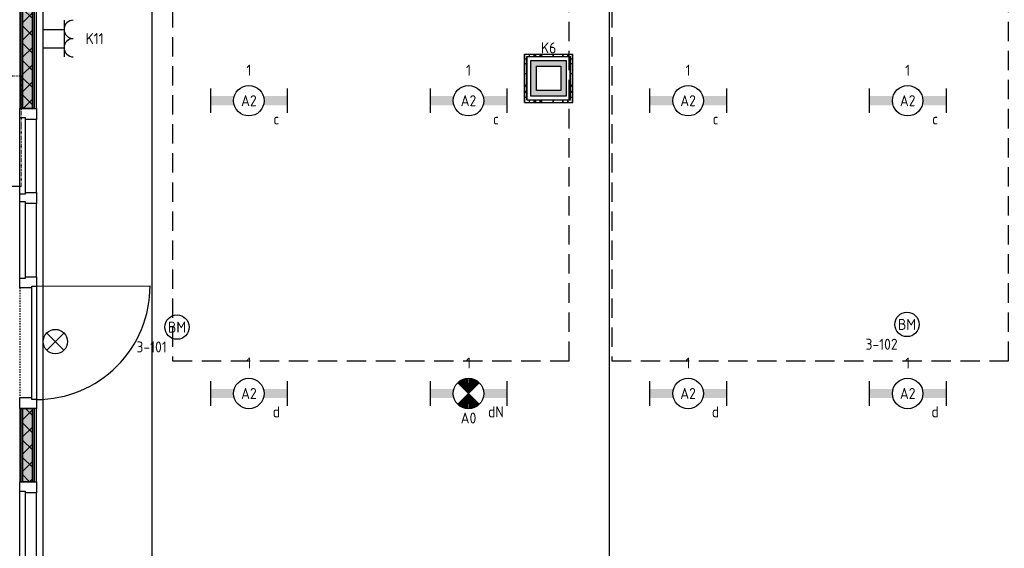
# Model space of a CAD drawing. Header units: millimetres. Extents: x -38031 to 110605, y -22066 to 88711.
# Tile 8 of 150: x 15775 to 23846, y 4811 to 9144. Entities that reach past the tile are written whole.
import ezdxf
from ezdxf.enums import TextEntityAlignment as Align

# ---------------------------------------------------------------- set-up
doc = ezdxf.new("R2010")
doc.units = ezdxf.units.MM
doc.header["$LTSCALE"] = 50
doc.set_wipeout_variables(frame=1)
for name, pattern in [('HIDDEN2', [4.7625, 3.175, -1.5875]), ('STYLE_01', [0.41664, 0.20828, -0.20836]), ('STYLE_05', [0.20828, 0.069425, -0.138855]), ('STYLE_06', [1.04164, 0.625, -0.20828, 0.06943, -0.13893])]:
    doc.linetypes.add(name, pattern=pattern)
for name, color, linetype in [('AL$1A---_ALGEMEEN', 8, 'Continuous'), ('AM$1A---_ARCERING', 8, 'Continuous'), ('AT$1A---_TEKST100', 8, 'Continuous'), ('Bouwkundig', 8, 'Continuous'), ('EB6511--_ATTRIB', 2, 'Continuous'), ('EL6222--', 3, 'Continuous'), ('EL6311--', 3, 'Continuous'), ('EL6311--nv', 3, 'Continuous'), ('EL6511--', 3, 'Continuous'), ('LICHT_TEXT018', 1, 'Continuous'), ('stramien', 1, 'Continuous'), ('Vloerdoos', 3, 'Continuous'), ('Vloerdoos (1e)', 51, 'Continuous'), ('Vloerdoos OUD', 51, 'Continuous')]:
    doc.layers.add(name, color=color, linetype=linetype)
doc.styles.add('Arial', font='ARIAL.TTF')
doc.styles.add('BURO-018', font='iso.shx', dxfattribs={"height": 90})
doc.styles.add('NORATT', font='isocp.shx')
pattern_1 = [(135, (0, 0), (70.7107, 70.7107), []), (45, (299.34, -299.34), (70.7107, -70.7107), [])]

# ---------------------------------------------------------------- blocks, each defined once
blk = doc.blocks.new('VLOERDOOS')
at = {"layer": 'Vloerdoos'}
for p, q in [((0, 395), (395, 395)), ((0, 395), (0, 0)), ((0, 355), (20, 355)), ((20, 375), (20, 20)), ((20, 375), (375, 375)), ((40, 375), (40, 395)), ((80, 375), (80, 395)), ((90, 375), (90, 395)), ((130, 375), (130, 395)), ((140, 375), (140, 395)), ((235, 375), (235, 395)), ((315, 375), (315, 395)), ((355, 375), (355, 395)), ((375, 375), (375, 20)), ((375, 355), (395, 355)), ((395, 395), (395, 0)), ((0, 315), (20, 315)), ((0, 305), (20, 305)), ((0, 265), (20, 265)), ((0, 255), (20, 255)), ((375, 315), (395, 315)), ((375, 305), (395, 305)), ((375, 265), (395, 265)), ((375, 255), (395, 255)), ((0, 160), (20, 160)), ((375, 160), (395, 160)), ((0, 80), (20, 80)), ((0, 40), (20, 40)), ((0, 0), (395, 0)), ((20, 20), (375, 20)), ((40, 0), (40, 20)), ((80, 0), (80, 20)), ((90, 0), (90, 20)), ((130, 0), (130, 20)), ((140, 0), (140, 20)), ((235, 0), (235, 20)), ((315, 0), (315, 20)), ((355, 0), (355, 20)), ((375, 80), (395, 80)), ((375, 40), (395, 40))]:
    blk.add_line(p, q, dxfattribs=at)
blk = doc.blocks.new('E00024')
at = {"color": 0, "linetype": 'Continuous'}
for p, q in [((-1.41, 1.59), (1.41, 4.41)), ((-1.41, 4.41), (1.41, 1.59))]:
    blk.add_line(p, q, dxfattribs=at)
blk.add_circle((0, 3), 2, dxfattribs=at)
at = {"color": 0, "linetype": 'Continuous', "style": 'BURO-018'}
blk.add_attdef('E_TEXT1', text='', height=1.8, dxfattribs=at).set_placement((0, 7.5), align=Align.MIDDLE)
at = {"color": 0, "linetype": 'Continuous', "style": 'BURO-018', "flags": 1}
blk.add_attdef('E_MATCODE', (0, 0), '', height=1.8, dxfattribs=at)
blk = doc.blocks.new('1115B6630')
at = {"color": 0}
for p, q in [((-6.3, 2), (-6.3, -2)), ((6.3, 2), (6.3, -2))]:
    blk.add_line(p, q, dxfattribs=at)
at = {"color": 0, "linetype": 'Continuous'}
blk.add_circle((0, 0), 2.5, dxfattribs=at)
at = {"color": 0}
for points in [[(-2.5, 0.75), (-6.3, 0.75), (-2.5, -0.75), (-6.3, -0.75)], [(2.5, 0.75), (6.3, 0.75), (2.5, -0.75), (6.3, -0.75)]]:
    blk.add_solid(points, dxfattribs=at)
at = {"color": 0, "linetype": 'Continuous', "style": 'BURO-018'}
for tag, p in [('E_GKAST', (0, 8)), ('E_GROEP', (0, 5)), ('E_SGROEP', (4.5, 5)), ('E_ARMCODE', (0, 0)), ('E_SLET', (4.5, -3))]:
    blk.add_attdef(tag, text='', height=1.8, dxfattribs=at).set_placement(p, align=Align.MIDDLE)
blk = doc.blocks.new('E00018')
at = {"color": 0, "linetype": 'Continuous'}
for p, q in [((-1.77, -1.77), (1.77, 1.77)), ((1.77, -1.77), (-1.77, 1.77))]:
    blk.add_line(p, q, dxfattribs=at)
at = {"color": 0, "linetype": 'Continuous', "const_width": 2.5}
for points in [[(-0.88, 0.88, -0.198912), (0, 1.25, -0.198912), (0.88, 0.88, -1)], [(-0.88, -0.88, 0.198912), (0, -1.25, 0.198912), (0.88, -0.88, 1)]]:
    blk.add_lwpolyline(points, format="xyb", dxfattribs=at)
blk = doc.blocks.new('1115B6630-NO1')
at = {"color": 0}
for p, q in [((-6.3, 2), (-6.3, -2)), ((6.3, 2), (6.3, -2))]:
    blk.add_line(p, q, dxfattribs=at)
at = {"color": 0, "linetype": 'Continuous'}
blk.add_circle((0, 0), 2.5, dxfattribs=at)
at = {"color": 0}
for points in [[(-2.5, 0.75), (-6.3, 0.75), (-2.5, -0.75), (-6.3, -0.75)], [(2.5, 0.75), (6.3, 0.75), (2.5, -0.75), (6.3, -0.75)]]:
    blk.add_solid(points, dxfattribs=at)
at = {"color": 0, "zscale": 50}
blk.add_blockref('E00018', (0, 0), dxfattribs=at)
at = {"color": 0, "linetype": 'Continuous', "style": 'BURO-018'}
for tag, p in [('E_GKAST', (0, 8)), ('E_GROEP', (0, 5)), ('E_SGROEP', (4.5, 5)), ('E_ARMCODE', (0, 0)), ('E_SLET', (4.5, -3))]:
    blk.add_attdef(tag, text='', height=1.8, dxfattribs=at).set_placement(p, align=Align.MIDDLE)
blk = doc.blocks.new('E00123')
at = {"color": 0, "linetype": 'Continuous'}
blk.add_circle((0, 0), 2, dxfattribs=at)
at = {"color": 0, "linetype": 'Continuous', "style": 'BURO-018'}
for tag, p in [('E_TEXT1', (0, 4.5)), ('E_TEXT2', (0, 0))]:
    blk.add_attdef(tag, text='', height=1.8, dxfattribs=at).set_placement(p, align=Align.MIDDLE)
at = {"color": 0, "linetype": 'Continuous', "style": 'BURO-018', "flags": 1}
blk.add_attdef('E_MATCODE', (0, 0), '', height=1.8, dxfattribs=at)
blk = doc.blocks.new('E00414')
at = {"color": 0, "linetype": 'Continuous'}
for p, q in [((-2.9, -2.9), (-2.9, 2.9)), ((-2.9, 2.9), (2.9, 2.9)), ((-2, 2), (2, 2)), ((-2, -2), (-2, 2)), ((2, 2), (2, -2)), ((2.9, 2.9), (2.9, -2.9)), ((2.9, -2.9), (-2.9, -2.9)), ((2, -2), (-2, -2))]:
    blk.add_line(p, q, dxfattribs=at)
at = {"color": 0}
for points in [[(-2.9, 2.9), (2.9, 2.9), (-2, 2), (2, 2)], [(-2, -2), (-2.9, -2.9), (-2, 2), (-2.9, 2.9)], [(2, 2), (2.9, 2.9), (2, -2), (2.9, -2.9)], [(2, -2), (2.9, -2.9), (-2, -2), (-2.9, -2.9)]]:
    blk.add_solid(points, dxfattribs=at)
at = {"color": 0, "linetype": 'Continuous', "style": 'BURO-018'}
for tag, p in [('E_GKAST', (0, 8)), ('E_GROEP', (0, 5)), ('E_SGROEP', (4.5, 5))]:
    blk.add_attdef(tag, text='', height=1.8, dxfattribs=at).set_placement(p, align=Align.MIDDLE)
at = {"color": 0, "linetype": 'Continuous', "style": 'BURO-018', "flags": 1}
for tag, p in [('E_VERMCODE', (13, 5)), ('E_MATCODE', (0, 0))]:
    blk.add_attdef(tag, text='', height=1.8, dxfattribs=at).set_placement(p, align=Align.MIDDLE)
blk = doc.blocks.new('E00126')
at = {"color": 0, "linetype": 'Continuous'}
for p, q in [((-3, 4.5), (3, 4.5)), ((-1.5, 1), (-1.5, 4.5)), ((1.5, 1), (1.5, 4.5))]:
    blk.add_line(p, q, dxfattribs=at)
for centre in [(-1.5, 6), (1.5, 6)]:
    blk.add_arc(centre, 1.5, 180, 0, dxfattribs=at)
at = {"color": 0, "linetype": 'Continuous', "style": 'BURO-018'}
for tag, p in [('E_GKAST', (0, 11.5)), ('E_GROEP', (0, 8.5)), ('E_SGROEP', (4.5, 8.5))]:
    blk.add_attdef(tag, text='', height=1.8, dxfattribs=at).set_placement(p, align=Align.MIDDLE)
at = {"color": 0, "linetype": 'Continuous', "style": 'BURO-018', "flags": 1}
for tag, p in [('E_VERMCODE', (13, 8.5)), ('E_MATCODE', (0, 0))]:
    blk.add_attdef(tag, text='', height=1.8, dxfattribs=at).set_placement(p, align=Align.MIDDLE)
blk = doc.blocks.new('Group-47')
at = {"layer": 'AM$1A---_ARCERING', "linetype": 'Continuous', "lineweight": 0}
for points in [[(-131, -4386.67), (-116, -4386.67), (-116, -5533.34), (-131, -5533.34)], [(-116, -4386.67), (-35, -4386.67), (-35, -5533.34), (-116, -5533.34)], [(-35, -4386.67), (-20, -4386.67), (-20, -5533.34), (-35, -5533.34)]]:
    blk.add_hatch(color=256, dxfattribs=at).paths.add_polyline_path(points)
at = {"layer": 'AM$1A---_ARCERING', "linetype": 'Continuous', "lineweight": 5}
h = blk.add_hatch(dxfattribs=at)
h.set_pattern_fill('ISOLATIE', color=256, style=0, pattern_type=2)
h.set_pattern_definition(pattern_1)
h.paths.add_polyline_path([(-116, -4386.67), (-35, -4386.67), (-35, -5533.34), (-116, -5533.34)])
at = {"layer": 'AL$1A---_ALGEMEEN', "color": 0}
for points in [[(-131, -4386.67), (-116, -4386.67), (-116, -5533.34), (-131, -5533.34)], [(-116, -4386.67), (-35, -4386.67), (-35, -5533.34), (-116, -5533.34)], [(-35, -4386.67), (-20, -4386.67), (-20, -5533.34), (-35, -5533.34)]]:
    blk.add_lwpolyline(points, close=True, dxfattribs=at)
blk = doc.blocks.new('Group-48')
at = {"layer": 'AM$1A---_ARCERING', "linetype": 'Continuous', "lineweight": 0}
for points in [[(-131, -7993.34), (-116, -7993.34), (-116, -8593.34), (-131, -8593.34)], [(-116, -7993.34), (-35, -7993.34), (-35, -8593.34), (-116, -8593.34)], [(-35, -7993.34), (-20, -7993.34), (-20, -8593.34), (-35, -8593.34)]]:
    blk.add_hatch(color=256, dxfattribs=at).paths.add_polyline_path(points)
at = {"layer": 'AM$1A---_ARCERING', "linetype": 'Continuous', "lineweight": 5}
h = blk.add_hatch(dxfattribs=at)
h.set_pattern_fill('ISOLATIE', color=256, style=0, pattern_type=2)
h.set_pattern_definition(pattern_1)
h.paths.add_polyline_path([(-116, -7993.34), (-35, -7993.34), (-35, -8593.34), (-116, -8593.34)])
at = {"layer": 'AL$1A---_ALGEMEEN', "color": 0}
for points in [[(-131, -7993.34), (-116, -7993.34), (-116, -8593.34), (-131, -8593.34)], [(-116, -7993.34), (-35, -7993.34), (-35, -8593.34), (-116, -8593.34)], [(-35, -7993.34), (-20, -7993.34), (-20, -8593.34), (-35, -8593.34)]]:
    blk.add_lwpolyline(points, close=True, dxfattribs=at)
blk = doc.blocks.new('32x_hout-mk 821-p')
at = {"layer": 'AL$1A---_ALGEMEEN', "color": 0}
for points in [[(-139, -3006.7), (-139, -6913.3), (0, -6913.3), (0, -3006.7)], [(-139, -12026), (0, -12010.4), (0, -7993.3), (-139, -7993.3)]]:
    blk.add_lwpolyline(points, close=True, dxfattribs=at)
at = {"color": 0}
for points in [[(-139, -5533.3), (0, -5533.3), (0, -5623.3), (-139, -5623.3)], [(-139, -6223.3), (0, -6223.3), (0, -6313.3), (-139, -6313.3)], [(-139, -6913.3), (0, -6913.3), (0, -7003.3), (-139, -7003.3)], [(0, -7903.3), (0, -7993.3), (-139, -7993.3), (-139, -7903.3)], [(0, -8593.3), (0, -8683.3), (-139, -8683.3), (-139, -8593.3)]]:
    blk.add_wipeout(points, dxfattribs=at).dxf.layer = 'AL$1A---_ALGEMEEN'
at = {"layer": 'AL$1A---_ALGEMEEN', "color": 0, "linetype": 'STYLE_01'}
blk.add_line((-139, -7003.3), (-139, -7903.3), dxfattribs=at)
at = {"layer": 'AL$1A---_ALGEMEEN', "color": 0}
for points in [[(-139, -5533.3), (0, -5533.3), (0, -5623.3), (-139, -5623.3)], [(-139, -6223.3), (0, -6223.3), (0, -6313.3), (-139, -6313.3)], [(-139, -6913.3), (0, -6913.3), (0, -7003.3), (-139, -7003.3)], [(0, -7903.3), (0, -7993.3), (-139, -7993.3), (-139, -7903.3)], [(0, -8593.3), (0, -8683.3), (-139, -8683.3), (-139, -8593.3)]]:
    blk.add_lwpolyline(points, close=True, dxfattribs=at)
for name in ['Group-47', 'Group-48']:
    blk.add_blockref(name, (0, 0), dxfattribs=at)
at = {"color": 0}
for points in [[(-139, -5606.7), (-94, -5606.7), (-94, -6236.7), (-139, -6236.7)], [(-139, -6296.7), (-94, -6296.7), (-94, -6926.7), (-139, -6926.7)], [(-40, -6989.5), (0, -6989.5), (0, -7919.5), (-40, -7919.5)], [(-139, -8671.7), (-94, -8671.7), (-94, -9301.7), (-139, -9301.7)]]:
    blk.add_wipeout(points, dxfattribs=at).dxf.layer = 'AL$1A---_ALGEMEEN'
at = {"layer": 'AL$1A---_ALGEMEEN', "color": 0}
blk.add_line((0, -6989.5), (929.9, -6987.9), dxfattribs=at)
for points in [[(-139, -5606.7), (-94, -5606.7), (-94, -6236.7), (-139, -6236.7)], [(-139, -6296.7), (-94, -6296.7), (-94, -6926.7), (-139, -6926.7)], [(-40, -6989.5), (0, -6989.5), (0, -7919.5), (-40, -7919.5)], [(-139, -8671.7), (-94, -8671.7), (-94, -9301.7), (-139, -9301.7)]]:
    blk.add_lwpolyline(points, close=True, dxfattribs=at)
blk.add_arc((0, -6989.5), 930, 270, 0.09704, dxfattribs=at)
blk = doc.blocks.new('22x_parkeerstand-p')
at = {"layer": 'AL$1A---_ALGEMEEN', "color": 0, "linetype": 'STYLE_05'}
for points in [[(0, 1000), (900, 1000), (900, 0), (0, 0)], [(0, 1000), (900, 1000), (900, 900), (0, 900)], [(0, 800), (900, 800), (900, 700), (0, 700)], [(0, 600), (900, 600), (900, 500), (0, 500)], [(0, 400), (900, 400), (900, 300), (0, 300)], [(0, 200), (900, 200), (900, 100), (0, 100)]]:
    blk.add_lwpolyline(points, close=True, dxfattribs=at)
at = {"layer": 'AT$1A---_TEKST100', "insert": (463.4, -45.8), "char_height": 126.27, "attachment_point": 2, "line_spacing_factor": 0.967741, "style": 'Arial'}
blk.add_mtext('{\\C256;\\lparkeerst.\\Ppaneelw.}', dxfattribs=at)
blk = doc.blocks.new('200254 W 210e 19-03-2008')
at = {"layer": 'AL$1A---_ALGEMEEN'}
blk.add_lwpolyline([(19354.03, 3076.89), (19468.24, 3076.89), (19468.24, 3088.89), (19582.45, 3088.89), (19582.45, 3100.89), (19582.45, 3465.23), (19427.55, 3465.23), (19427.55, 3388.87), (19442.23, 3388.87), (19442.23, 3325.25), (19427.55, 3325.25), (19409.25, 3325.25), (19302.45, 3326.35), (19302.45, 3298.45), (19354.03, 3298.45)], close=True, dxfattribs=at)
at = {"layer": 'stramien', "linetype": 'STYLE_06', "ltscale": 50}
blk.add_line((19446.95, 2737.41), (19446.95, 3963.01), dxfattribs=at)
at = {"layer": 'AL$1A---_ALGEMEEN', "xscale": 0.02, "yscale": 0.02, "zscale": 0.02}
blk.add_blockref('32x_hout-mk 821-p', (19353.03, 3294.95), dxfattribs=at)
at = {"layer": 'stramien', "linetype": 'STYLE_06', "ltscale": 50}
blk.add_line((19371.95, 2703.35), (19371.95, 4240.03), dxfattribs=at)
at = {"layer": 'AL$1A---_ALGEMEEN', "xscale": -0.02, "yscale": 0.02, "zscale": 0.02, "rotation": 270}
blk.add_blockref('22x_parkeerstand-p', (19330.57, 3171.55), dxfattribs=at)
blk = doc.blocks.new('VLOERDOOS (1e)')
at = {"layer": 'Vloerdoos OUD'}
for p, q in [((0, 395), (395, 395)), ((0, 395), (0, 0)), ((0, 355), (20, 355)), ((20, 375), (20, 20)), ((20, 375), (375, 375)), ((40, 375), (40, 395)), ((80, 375), (80, 395)), ((90, 375), (90, 395)), ((130, 375), (130, 395)), ((140, 375), (140, 395)), ((235, 375), (235, 395)), ((315, 375), (315, 395)), ((355, 375), (355, 395)), ((375, 375), (375, 20)), ((375, 355), (395, 355)), ((395, 395), (395, 0)), ((0, 315), (20, 315)), ((0, 305), (20, 305)), ((0, 265), (20, 265)), ((0, 255), (20, 255)), ((375, 315), (395, 315)), ((375, 305), (395, 305)), ((375, 265), (395, 265)), ((375, 255), (395, 255)), ((0, 160), (20, 160)), ((375, 160), (395, 160)), ((0, 80), (20, 80)), ((0, 40), (20, 40)), ((0, 0), (395, 0)), ((20, 20), (375, 20)), ((40, 0), (40, 20)), ((80, 0), (80, 20)), ((90, 0), (90, 20)), ((130, 0), (130, 20)), ((140, 0), (140, 20)), ((235, 0), (235, 20)), ((315, 0), (315, 20)), ((355, 0), (355, 20)), ((375, 80), (395, 80)), ((375, 40), (395, 40))]:
    blk.add_line(p, q, dxfattribs=at)

msp = doc.modelspace()

# ---------------------------------------------------------------- block references
at = {"layer": 'Bouwkundig', "xscale": 50, "yscale": 50, "zscale": 50}
msp.add_blockref('200254 W 210e 19-03-2008', (-951737.5, -150797.3), dxfattribs=at)

# ---------------------------------------------------------------- next in the draw order: linework, layer by layer
at = {"layer": 'LICHT_TEXT018', "linetype": 'HIDDEN2'}
for points in [[(17028.6, 6348.3), (20278.6, 6348.3), (20278.6, 9477.6), (17028.6, 9477.6)], [(20628.6, 6348.3), (23878.6, 6348.3), (23878.6, 9477.6), (20628.6, 9477.6)]]:
    msp.add_lwpolyline(points, close=True, dxfattribs=at)

# ---------------------------------------------------------------- next in the draw order: block references
at = {"layer": 'EL6222--'}
ref = msp.add_blockref('E00126', (15914, 8989), dxfattribs=dict(at, xscale=50, yscale=50, zscale=50, rotation=269.9999999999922))
ref.add_attrib('E_GROEP', 'K11', dxfattribs={"layer": '0', "color": 1, "linetype": 'Continuous', "height": 90, "style": 'BURO-018'}).set_placement((16389, 8989), align=Align.MIDDLE)
ref = msp.add_blockref('E00414', (20110.6, 8663), dxfattribs=dict(at, xscale=50, yscale=50, zscale=50))
ref.add_attrib('E_GROEP', 'K6', dxfattribs={"layer": '0', "color": 1, "linetype": 'Continuous', "height": 90, "style": 'BURO-018'}).set_placement((20110.6, 8913), align=Align.MIDDLE)
at = {"layer": 'EL6311--'}
ref = msp.add_blockref('1115B6630', (17653.6, 8479.7), dxfattribs=dict(at, xscale=50, yscale=50, zscale=50))
ref.add_attrib('E_ARMCODE', 'A2', dxfattribs={"layer": '0', "color": 1, "linetype": 'Continuous', "height": 90, "style": 'BURO-018'}).set_placement((17653.6, 8479.7), align=Align.MIDDLE)
ref.add_attrib('E_SLET', 'c', dxfattribs={"layer": '0', "color": 1, "linetype": 'Continuous', "height": 90, "style": 'BURO-018'}).set_placement((17878.6, 8329.7), align=Align.MIDDLE)
ref.add_attrib('E_GROEP', '1', dxfattribs={"layer": '0', "color": 1, "linetype": 'Continuous', "height": 90, "style": 'BURO-018'}).set_placement((17653.6, 8729.7), align=Align.MIDDLE)
ref = msp.add_blockref('1115B6630', (19453.6, 8479.7), dxfattribs=dict(at, xscale=50, yscale=50, zscale=50))
ref.add_attrib('E_ARMCODE', 'A2', dxfattribs={"layer": '0', "color": 1, "linetype": 'Continuous', "height": 90, "style": 'BURO-018'}).set_placement((19453.6, 8479.7), align=Align.MIDDLE)
ref.add_attrib('E_SLET', 'c', dxfattribs={"layer": '0', "color": 1, "linetype": 'Continuous', "height": 90, "style": 'BURO-018'}).set_placement((19678.6, 8329.7), align=Align.MIDDLE)
ref.add_attrib('E_GROEP', '1', dxfattribs={"layer": '0', "color": 1, "linetype": 'Continuous', "height": 90, "style": 'BURO-018'}).set_placement((19453.6, 8729.7), align=Align.MIDDLE)
ref = msp.add_blockref('1115B6630', (21253.6, 8479.7), dxfattribs=dict(at, xscale=50, yscale=50, zscale=50))
ref.add_attrib('E_ARMCODE', 'A2', dxfattribs={"layer": '0', "color": 1, "linetype": 'Continuous', "height": 90, "style": 'BURO-018'}).set_placement((21253.6, 8479.7), align=Align.MIDDLE)
ref.add_attrib('E_SLET', 'c', dxfattribs={"layer": '0', "color": 1, "linetype": 'Continuous', "height": 90, "style": 'BURO-018'}).set_placement((21478.6, 8329.7), align=Align.MIDDLE)
ref.add_attrib('E_GROEP', '1', dxfattribs={"layer": '0', "color": 1, "linetype": 'Continuous', "height": 90, "style": 'BURO-018'}).set_placement((21253.6, 8729.7), align=Align.MIDDLE)
ref = msp.add_blockref('1115B6630', (23053.6, 8479.7), dxfattribs=dict(at, xscale=50, yscale=50, zscale=50))
ref.add_attrib('E_ARMCODE', 'A2', dxfattribs={"layer": '0', "color": 1, "linetype": 'Continuous', "height": 90, "style": 'BURO-018'}).set_placement((23053.6, 8479.7), align=Align.MIDDLE)
ref.add_attrib('E_SLET', 'c', dxfattribs={"layer": '0', "color": 1, "linetype": 'Continuous', "height": 90, "style": 'BURO-018'}).set_placement((23278.6, 8329.7), align=Align.MIDDLE)
ref.add_attrib('E_GROEP', '1', dxfattribs={"layer": '0', "color": 1, "linetype": 'Continuous', "height": 90, "style": 'BURO-018'}).set_placement((23053.6, 8729.7), align=Align.MIDDLE)
ref = msp.add_blockref('1115B6630', (17653.6, 6080.1), dxfattribs=dict(at, xscale=50, yscale=50, zscale=50))
ref.add_attrib('E_ARMCODE', 'A2', dxfattribs={"layer": '0', "color": 1, "linetype": 'Continuous', "height": 90, "style": 'BURO-018'}).set_placement((17653.6, 6080.1), align=Align.MIDDLE)
ref.add_attrib('E_SLET', 'd', dxfattribs={"layer": '0', "color": 1, "linetype": 'Continuous', "height": 90, "style": 'BURO-018'}).set_placement((17878.6, 5930.1), align=Align.MIDDLE)
ref.add_attrib('E_GROEP', '1', dxfattribs={"layer": '0', "color": 1, "linetype": 'Continuous', "height": 90, "style": 'BURO-018'}).set_placement((17653.6, 6330.1), align=Align.MIDDLE)
ref = msp.add_blockref('1115B6630', (21253.6, 6080.1), dxfattribs=dict(at, xscale=50, yscale=50, zscale=50))
ref.add_attrib('E_ARMCODE', 'A2', dxfattribs={"layer": '0', "color": 1, "linetype": 'Continuous', "height": 90, "style": 'BURO-018'}).set_placement((21253.6, 6080.1), align=Align.MIDDLE)
ref.add_attrib('E_SLET', 'd', dxfattribs={"layer": '0', "color": 1, "linetype": 'Continuous', "height": 90, "style": 'BURO-018'}).set_placement((21478.6, 5930.1), align=Align.MIDDLE)
ref.add_attrib('E_GROEP', '1', dxfattribs={"layer": '0', "color": 1, "linetype": 'Continuous', "height": 90, "style": 'BURO-018'}).set_placement((21253.6, 6330.1), align=Align.MIDDLE)
ref = msp.add_blockref('1115B6630', (23053.6, 6080.1), dxfattribs=dict(at, xscale=50, yscale=50, zscale=50))
ref.add_attrib('E_ARMCODE', 'A2', dxfattribs={"layer": '0', "color": 1, "linetype": 'Continuous', "height": 90, "style": 'BURO-018'}).set_placement((23053.6, 6080.1), align=Align.MIDDLE)
ref.add_attrib('E_SLET', 'd', dxfattribs={"layer": '0', "color": 1, "linetype": 'Continuous', "height": 90, "style": 'BURO-018'}).set_placement((23278.6, 5930.1), align=Align.MIDDLE)
ref.add_attrib('E_GROEP', '1', dxfattribs={"layer": '0', "color": 1, "linetype": 'Continuous', "height": 90, "style": 'BURO-018'}).set_placement((23053.6, 6330.1), align=Align.MIDDLE)
at = {"layer": 'EL6311--nv', "color": 0}
ref = msp.add_blockref('1115B6630-NO1', (19453.6, 6080.1), dxfattribs=dict(at, xscale=50, yscale=50, zscale=50))
ref.add_attrib('E_ARMCODE', 'A0', dxfattribs={"layer": '0', "color": 1, "linetype": 'Continuous', "height": 90, "style": 'BURO-018'}).set_placement((19453.6, 5879.2), align=Align.MIDDLE)
ref.add_attrib('E_SLET', 'dN', dxfattribs={"layer": '0', "color": 1, "linetype": 'Continuous', "height": 90, "style": 'BURO-018'}).set_placement((19678.6, 5930.1), align=Align.MIDDLE)
ref.add_attrib('E_GROEP', '1', dxfattribs={"layer": '0', "color": 1, "linetype": 'Continuous', "height": 90, "style": 'BURO-018'}).set_placement((19453.6, 6330.1), align=Align.MIDDLE)
at = {"layer": 'EL6511--'}
ref = msp.add_blockref('E00123', (17064.6, 6624.1), dxfattribs=dict(at, xscale=50, yscale=50, zscale=50))
ref.add_attrib('E_TEXT2', 'BM', dxfattribs={"layer": 'EB6511--_ATTRIB', "color": 1, "linetype": 'Continuous', "height": 90, "style": 'NORATT'}).set_placement((17064.6, 6624.1), align=Align.MIDDLE)
ref.add_attrib('E_TEXT1', '3-101', dxfattribs={"layer": 'EB6511--_ATTRIB', "color": 1, "linetype": 'Continuous', "height": 90, "style": 'NORATT'}).set_placement((16856.3, 6461.8), align=Align.MIDDLE)
ref = msp.add_blockref('E00123', (23047.8, 6646.2), dxfattribs=dict(at, xscale=50, yscale=50, zscale=50))
ref.add_attrib('E_TEXT2', 'BM', dxfattribs={"layer": 'EB6511--_ATTRIB', "color": 1, "linetype": 'Continuous', "height": 90, "style": 'NORATT'}).set_placement((23047.8, 6646.2), align=Align.MIDDLE)
ref.add_attrib('E_TEXT1', '3-102', dxfattribs={"layer": 'EB6511--_ATTRIB', "color": 1, "linetype": 'Continuous', "height": 90, "style": 'NORATT'}).set_placement((22839.5, 6483.9), align=Align.MIDDLE)
at = {"layer": 'EL6511--', "xscale": 50, "yscale": 50, "zscale": 50}
msp.add_blockref('E00024', (16067.2, 6355.4), dxfattribs=at)
at = {"layer": 'Vloerdoos', "rotation": 90}
msp.add_blockref('VLOERDOOS', (20307.5, 8465.9), dxfattribs=at)
at = {"layer": 'Vloerdoos (1e)', "rotation": 90}
msp.add_blockref('VLOERDOOS (1e)', (20309.9, 8465.9), dxfattribs=at)

doc.saveas('drawing.dxf')
